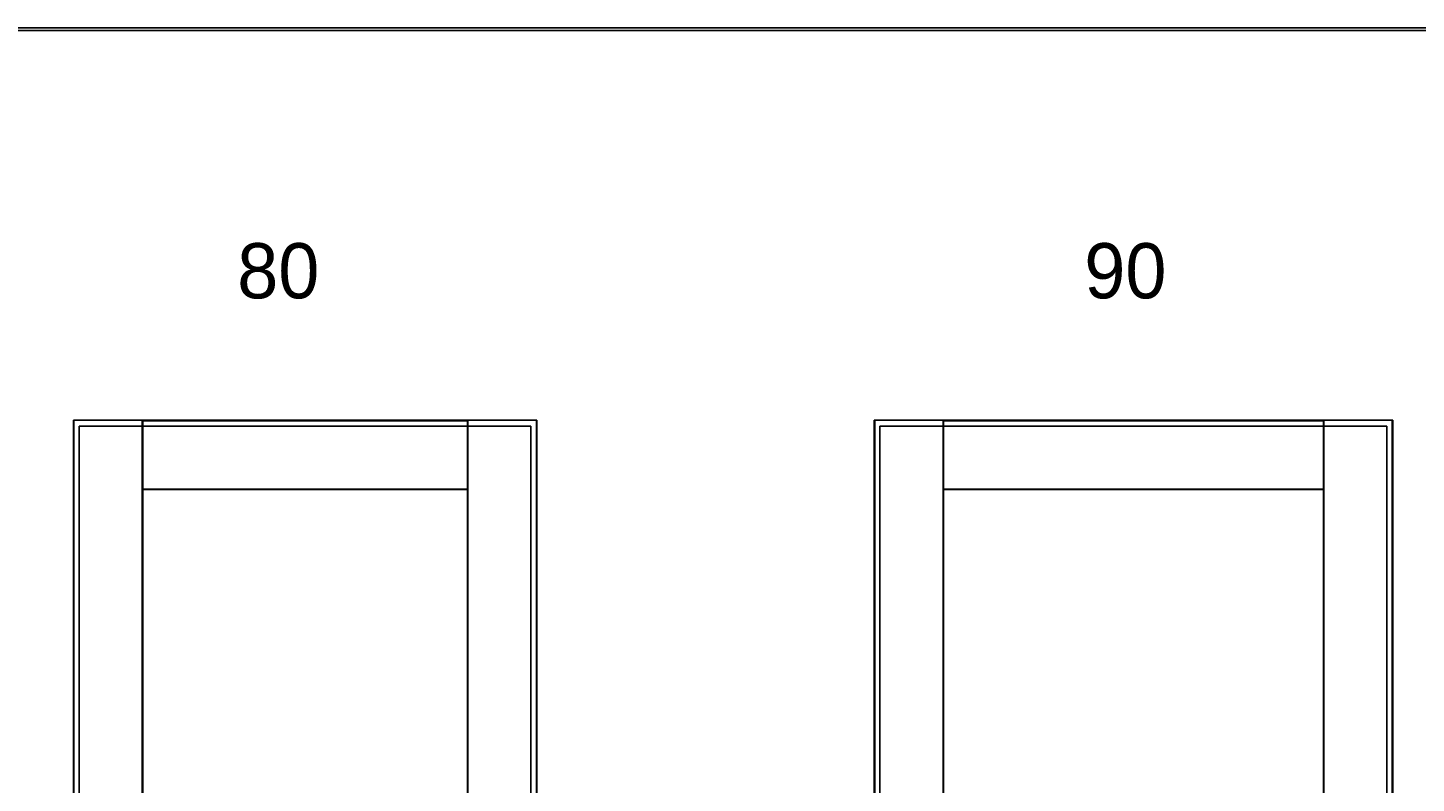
# Model space of a CAD drawing. Header units: millimetres. Extents: x 0 to 17620, y 0 to 4200.
# Tile 8 of 20: x 4020 to 6534, y 2831 to 4200. Entities that reach past the tile are written whole.
import ezdxf
from ezdxf.lldxf.tags import DXFTag

# ---------------------------------------------------------------- set-up
doc = ezdxf.new("R2010")
doc.units = ezdxf.units.MM
for name, color, linetype in [('1', 250, 'Continuous'), ('151', 250, 'Continuous'), ('152', 250, 'Continuous'), ('256', 250, 'Continuous')]:
    doc.layers.add(name, color=color, linetype=linetype)
doc.styles.add('Montserrat', font='Montserrat-Regular.ttf')
tags = doc.linetypes.add('DASHED', pattern=[25.72, 12.86, -12.86]).pattern_tags.tags
tags[6:7] = [DXFTag(74, 4), DXFTag(75, 0), DXFTag(340, '0'), DXFTag(46, 0.0), DXFTag(50, 0.0), DXFTag(44, 0.0), DXFTag(45, 0.0)]
tags[4:5] = [DXFTag(74, 4), DXFTag(75, 0), DXFTag(340, '0'), DXFTag(46, 0.0), DXFTag(50, 0.0), DXFTag(44, 0.0), DXFTag(45, 0.0)]

msp = doc.modelspace()

# ---------------------------------------------------------------- linework, layer by layer
at = {"layer": '151', "linetype": 'Continuous'}
for p, q in [((5552.4, 1461.7), (5552.4, 3488.7)), ((5552.4, 3488.7), (5553.3, 3488.7)), ((5553.3, 1461.7), (5553.3, 3488.7)), ((5677.1, 3488.7), (5553.3, 3488.7)), ((5677.1, 3488.7), (5677.1, 2576.7)), ((5677.1, 3488.7), (5677.9, 3488.7)), ((5677.9, 2576.7), (5677.9, 3488.7)), ((5677.9, 3488.7), (6365.9, 3488.7)), ((5677.9, 3487.9), (6365.9, 3487.9)), ((6365.9, 1461.7), (6365.9, 3488.7)), ((6365.9, 3488.7), (6366.8, 3488.7)), ((6366.8, 1461.7), (6366.8, 3488.7)), ((6366.8, 3488.7), (6490.6, 3488.7)), ((6490.6, 3488.7), (6490.6, 1461.7)), ((6490.6, 3488.7), (6491.4, 3488.7)), ((6491.4, 1461.7), (6491.4, 3488.7)), ((6365.9, 3364.1), (5677.9, 3364.1)), ((5677.9, 3363.2), (6365.9, 3363.2))]:
    msp.add_line(p, q, dxfattribs=at)
at = {"layer": '151', "linetype": 'DASHED'}
for p, q in [((6488.4, 3488.7), (5555.4, 3488.7)), ((6480.9, 3478.2), (5562.9, 3478.2)), ((5562.9, 3478.2), (5562.9, 1461.7)), ((6480.9, 3478.2), (6480.9, 1461.7)), ((6491.4, 1464.7), (6491.4, 3485.7))]:
    msp.add_line(p, q, dxfattribs=at)
at = {"layer": '152', "linetype": 'Continuous'}
for p, q in [((4102.4, 3488.7), (4103.3, 3488.7)), ((4102.4, 1461.7), (4102.4, 3488.7)), ((4103.3, 1461.7), (4103.3, 3488.7)), ((4227.1, 3488.7), (4103.3, 3488.7)), ((4227.1, 3488.7), (4227.9, 3488.7)), ((4227.1, 3488.7), (4227.1, 2576.7)), ((4227.9, 3488.7), (4815.9, 3488.7)), ((4227.9, 2576.7), (4227.9, 3488.7)), ((4227.9, 3487.9), (4815.9, 3487.9)), ((4815.9, 1461.7), (4815.9, 3488.7)), ((4815.9, 3488.7), (4816.8, 3488.7)), ((4816.8, 1461.7), (4816.8, 3488.7)), ((4816.8, 3488.7), (4940.6, 3488.7)), ((4940.6, 3488.7), (4941.4, 3488.7)), ((4940.6, 3488.7), (4940.6, 1461.7)), ((4941.4, 1461.7), (4941.4, 3488.7)), ((4815.9, 3364.1), (4227.9, 3364.1)), ((4227.9, 3363.2), (4815.9, 3363.2))]:
    msp.add_line(p, q, dxfattribs=at)
at = {"layer": '152', "linetype": 'DASHED'}
for p, q in [((4938.4, 3488.7), (4105.4, 3488.7)), ((4112.9, 3478.2), (4112.9, 1461.7)), ((4930.9, 3478.2), (4112.9, 3478.2)), ((4930.9, 3478.2), (4930.9, 1461.7)), ((4941.4, 1464.7), (4941.4, 3485.7))]:
    msp.add_line(p, q, dxfattribs=at)
at = {"layer": '256', "linetype": 'Continuous'}
for p, q in [((0, 4200), (11880, 4200)), ((5, 4195), (11875, 4195))]:
    msp.add_line(p, q, dxfattribs=at)

# ---------------------------------------------------------------- texts
at = {"layer": '1', "linetype": 'Continuous', "char_height": 2, "attachment_point": 7, "line_spacing_factor": 1.076592, "style": 'Montserrat'}
for s, insert in [('\\fMontserrat|b0|i0;\\W1.0000;\\H100.00;80\\H2.00;', (4398.9, 3708.2)), ('\\fMontserrat|b0|i0;\\W1.0000;\\H100.00;90\\H2.00;', (5932.9, 3708.2))]:
    msp.add_mtext(s, dxfattribs=dict(at, insert=insert))

doc.saveas('drawing.dxf')
